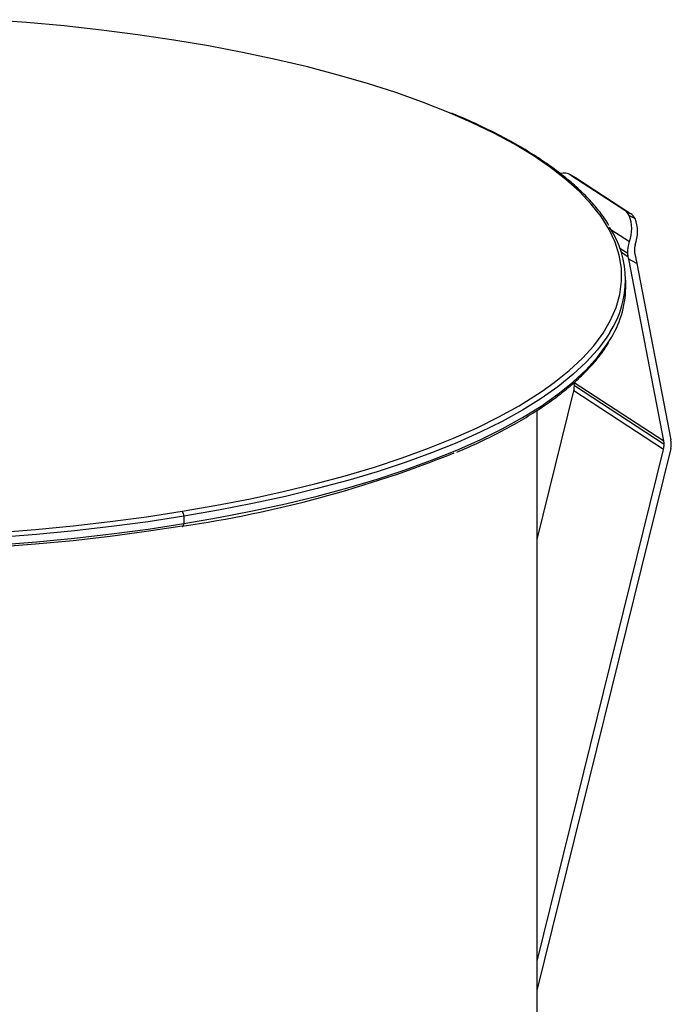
# Paper-space layout '_Dimétrica' of a CAD drawing. Header units: millimetres. Extents: x -40.5 to 42.3, y -20.2 to 56.9.
# Tile 8 of 8: x 9.2 to 42.3, y 6.7 to 56.7. Entities that reach past the tile are written whole.
import ezdxf

# ---------------------------------------------------------------- set-up
doc = ezdxf.new("R2010")
doc.units = ezdxf.units.MM

psp = doc.layouts.new('_Dimétrica')

# ---------------------------------------------------------------- linework, layer by layer
at = {"color": 7, "linetype": 'Continuous', "lineweight": 25}
for p, q in [((37.466, 48.653), (37.17, 48.812)), ((37.212, 48.787), (39.946, 47.007)), ((37.508, 48.628), (37.212, 48.787)), ((37.466, 48.653), (37.508, 48.628)), ((37.508, 48.628), (40.241, 46.847)), ((39.946, 47.007), (40.241, 46.847)), ((40.177, 46.742), (40.473, 46.583)), ((39.252, 46.03), (40.186, 45.421)), ((39.702, 45.089), (40.105, 44.826)), ((39.777, 44.871), (40.128, 44.642)), ((41.931, 35.304), (40.151, 44.524)), ((40.57, 44.298), (40.151, 44.524)), ((40.57, 44.298), (42.297, 35.353)), ((40, 43.086), (40, 43.463)), ((37.376, 38.272), (41.931, 35.304)), ((41.948, 35.124), (37.393, 38.092)), ((35.5, 30.312), (37.361, 37.838)), ((41.916, 34.87), (37.361, 37.838)), ((35.5, -0.377), (35.5, 36.85)), ((42.282, 34.919), (35.5, 7.494)), ((35.5, 8.923), (41.916, 34.87)), ((17.568, 31.485), (17.568, 31.108))]:
    psp.add_line(p, q, dxfattribs=at)
at = {"color": 7, "linetype": 'Continuous', "lineweight": 25, "flags": 128}
for points in [[(31.091, 51.934), (30.97, 51.985), (29.685, 52.489), (28.327, 52.971), (26.898, 53.43), (25.402, 53.865), (23.844, 54.274), (22.226, 54.657), (20.552, 55.013), (18.828, 55.34), (17.057, 55.639), (15.243, 55.907), (13.391, 56.145), (11.506, 56.352), (9.593, 56.528), (7.656, 56.671)], [(35.764, 37.831), (36.374, 38.267), (37.134, 38.878), (37.802, 39.501), (38.375, 40.134), (38.854, 40.776), (39.235, 41.426), (39.52, 42.08), (39.706, 42.739), (39.793, 43.4), (39.781, 44.061), (39.67, 44.722), (39.461, 45.379), (39.154, 46.033), (38.749, 46.68), (38.248, 47.321), (37.652, 47.952), (36.962, 48.572), (36.181, 49.18), (35.309, 49.774), (34.35, 50.353), (33.305, 50.916), (32.177, 51.46), (31.091, 51.934)], [(39.199, 40.809), (39.049, 40.573), (38.568, 39.928), (37.992, 39.292), (37.321, 38.666), (36.557, 38.052), (35.702, 37.451), (34.759, 36.865), (33.729, 36.296), (32.615, 35.744), (31.42, 35.212), (30.147, 34.7), (28.799, 34.21), (27.38, 33.743), (25.892, 33.3), (24.34, 32.883), (22.728, 32.492), (21.059, 32.128), (19.337, 31.792), (17.568, 31.485)], [(17.568, 31.108), (19.337, 31.415), (21.059, 31.75), (22.728, 32.114), (24.34, 32.506), (25.892, 32.923), (27.38, 33.366), (28.799, 33.833), (30.147, 34.323), (31.42, 34.835), (32.615, 35.367), (33.729, 35.919), (34.759, 36.488), (35.702, 37.074), (36.557, 37.674), (37.321, 38.289), (37.992, 38.915), (38.568, 39.551), (39.049, 40.196), (39.18, 40.401)], [(17.48, 31.733), (19.241, 32.039), (20.953, 32.373), (22.614, 32.735), (24.218, 33.124), (25.763, 33.54), (27.243, 33.98), (28.655, 34.445), (29.996, 34.933), (31.263, 35.442), (32.452, 35.971), (33.56, 36.52), (34.585, 37.087), (35.524, 37.669), (35.764, 37.831)], [(8.116, 30.664), (10.049, 30.815), (11.956, 30.998), (13.833, 31.212), (15.676, 31.458), (17.48, 31.733)], [(17.568, 31.485), (15.755, 31.208), (13.903, 30.961), (12.016, 30.746), (10.099, 30.562), (8.157, 30.41)], [(17.48, 30.979), (15.676, 30.704), (13.833, 30.458), (11.956, 30.244), (10.049, 30.061), (8.116, 29.91)], [(8.157, 30.033), (10.099, 30.185), (12.016, 30.369), (13.903, 30.584), (15.755, 30.831), (17.568, 31.108)], [(17.48, 30.979), (17.497, 30.971), (17.514, 30.971), (17.529, 30.978), (17.542, 30.992), (17.553, 31.013), (17.561, 31.04), (17.566, 31.072), (17.568, 31.108)]]:
    psp.add_lwpolyline(points, dxfattribs=at)
at = {"color": 7, "linetype": 'Continuous', "lineweight": 25}
for centre, radius, start, end in [((36.853, 48.188), 0.699, 59.0916, 102.9438), ((39.564, 46.441), 0.682, 26.2156, 56.0558), ((38.447, 46.069), 1.856, 339.5638, 21.2617), ((39.86, 46.281), 0.682, 26.2156, 56.0558), ((38.743, 45.91), 1.856, 339.5638, 21.2617), ((35.102, 43.464), 4.882, 327.0531, 33.3476), ((34.94, 43.163), 5.06, 326.9154, 359.1332), ((36.333, 38.094), 1.06, 345.9881, 359.8655), ((36.442, 38.093), 0.951, 359.9105, 10.8326), ((40.888, 35.127), 1.06, 345.9881, 359.8655), ((40.997, 35.126), 0.951, 359.9105, 10.8326), ((41.3, 35.169), 1.013, 345.6982, 10.4547), ((8.789, 90.735), 60.384, 278.27513, 291.88841), ((17.235, 31.507), 0.334, 356.2413, 42.7)]:
    psp.add_arc(centre, radius, start, end, dxfattribs=at)
for points, knots in [([(39.144, 46.239), (39.074, 46.356), (38.876, 46.684), (38.456, 47.212), (37.893, 47.823), (37.24, 48.424), (36.504, 49.013), (35.687, 49.589), (34.79, 50.15), (33.816, 50.696), (32.764, 51.224), (31.878, 51.635), (31.32, 51.863), (31.162, 51.927)], [0, 0, 0, 0, 0.055825, 0.155778, 0.256067, 0.356575, 0.457202, 0.557878, 0.658552, 0.759198, 0.859808, 0.960379, 1, 1, 1, 1]), ([(40.105, 44.826), (40.104, 44.851), (40.103, 44.902), (40.105, 44.978), (40.111, 45.053), (40.124, 45.153), (40.147, 45.278), (40.173, 45.373), (40.186, 45.421)], [0, 0, 0, 0, 0.128677, 0.254653, 0.378093, 0.499174, 0.748242, 1, 1, 1, 1]), ([(40.482, 45.262), (40.476, 45.239), (40.463, 45.192), (40.449, 45.119), (40.441, 45.045), (40.438, 44.971), (40.441, 44.923), (40.443, 44.899)], [0, 0, 0, 0, 0.2034404, 0.404794, 0.6044228, 0.8026984, 1, 1, 1, 1]), ([(40.128, 44.642), (40.122, 44.673), (40.111, 44.733), (40.107, 44.795), (40.105, 44.826)], [0, 0, 0, 0, 0.515677, 1, 1, 1, 1]), ([(40.443, 44.899), (40.445, 44.879), (40.449, 44.841), (40.458, 44.804), (40.462, 44.785)], [0, 0, 0, 0, 0.492986, 1, 1, 1, 1]), ([(31.436, 34.733), (31.808, 34.896), (32.563, 35.226), (33.612, 35.748), (34.602, 36.289), (35.514, 36.848), (36.348, 37.421), (37.1, 38.008), (37.771, 38.608), (38.354, 39.219), (38.818, 39.786), (39.048, 40.154), (39.146, 40.31)], [0, 0, 0, 0, 0.099812, 0.202716, 0.305663, 0.408653, 0.511686, 0.614753, 0.717834, 0.820881, 0.923825, 1, 1, 1, 1])]:
    psp.add_open_spline(points, degree=3, knots=knots, dxfattribs=at)
for points in [[(40.151, 44.524), (40.144, 44.563), (40.136, 44.602), (40.128, 44.642)], [(40.462, 44.785), (40.503, 44.621), (40.539, 44.458), (40.57, 44.298)]]:
    psp.add_open_spline(points, degree=3, dxfattribs=at)

doc.saveas('drawing.dxf')
